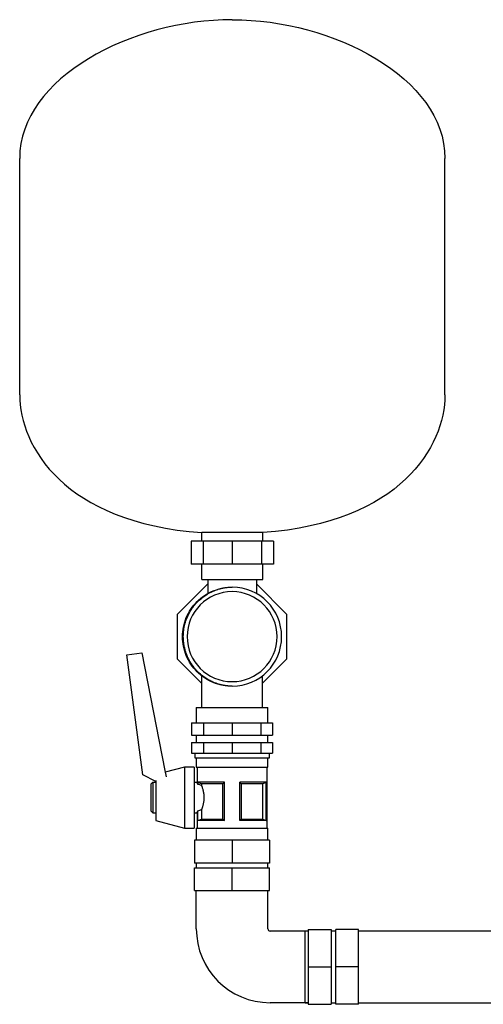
# Model space of a CAD drawing. Header units: millimetres. Extents: x 13 to 1897, y 12 to 764.
# Tile 5 of 6: x 1081 to 1385, y 117 to 763. Entities that reach past the tile are written whole.
import ezdxf

# ---------------------------------------------------------------- set-up
doc = ezdxf.new("R2010")
doc.units = ezdxf.units.MM

msp = doc.modelspace()

# ---------------------------------------------------------------- linework, layer by layer
at = {"color": 7, "linetype": 'Continuous', "lineweight": 25}
for p, q in [((1081.22, 516.55), (1081.22, 671.55)), ((1360.22, 516.55), (1360.22, 671.55)), ((1240.72, 426.24), (1200.72, 426.24)), ((1200.72, 420.55), (1200.72, 426.24)), ((1240.72, 420.55), (1240.72, 426.24)), ((1193.66, 420.55), (1193.66, 405.55)), ((1201.59, 420.55), (1193.66, 420.55)), ((1201.59, 420.55), (1201.59, 405.55)), ((1220.72, 420.55), (1201.59, 420.55)), ((1220.72, 420.55), (1220.72, 405.55)), ((1239.86, 420.55), (1220.72, 420.55)), ((1239.86, 420.55), (1239.86, 405.55)), ((1247.78, 420.55), (1239.86, 420.55)), ((1247.78, 420.55), (1247.78, 405.55)), ((1201.59, 405.55), (1193.66, 405.55)), ((1200.72, 395.55), (1200.72, 405.55)), ((1220.72, 405.55), (1201.59, 405.55)), ((1239.86, 405.55), (1220.72, 405.55)), ((1247.78, 405.55), (1239.86, 405.55)), ((1240.72, 395.55), (1240.72, 405.55)), ((1200.72, 395.55), (1240.72, 395.55)), ((1204.72, 395.55), (1204.72, 386.41)), ((1236.72, 386.25), (1236.72, 395.55)), ((1184.83, 372.86), (1204.72, 392.75)), ((1236.72, 392.46), (1256.33, 372.86)), ((1184.83, 343.24), (1184.83, 372.86)), ((1192.39, 373.32), (1192.7, 373.79)), ((1256.33, 372.86), (1256.33, 343.24)), ((1151.56, 346.14), (1161.45, 347.46)), ((1162.01, 267.38), (1151.56, 346.14)), ((1161.45, 347.46), (1176.47, 270.19)), ((1200.58, 327.49), (1184.83, 343.24)), ((1256.33, 343.24), (1240.58, 327.49)), ((1200.58, 332.44), (1200.58, 311.55)), ((1240.58, 311.55), (1240.58, 332.43)), ((1197.1, 311.55), (1197.1, 301.55)), ((1197.1, 311.55), (1220.58, 311.55)), ((1220.58, 311.55), (1244.05, 311.55)), ((1244.05, 301.55), (1244.05, 311.55)), ((1194, 301.55), (1194, 293.55)), ((1194, 301.55), (1201.79, 301.55)), ((1201.79, 301.55), (1201.79, 293.55)), ((1201.79, 301.55), (1220.58, 301.55)), ((1220.58, 301.55), (1220.58, 293.55)), ((1220.58, 301.55), (1239.37, 301.55)), ((1239.37, 301.55), (1239.37, 293.55)), ((1239.37, 301.55), (1247.15, 301.55)), ((1247.15, 301.55), (1247.15, 293.55)), ((1194, 293.55), (1201.79, 293.55)), ((1197.1, 293.55), (1197.1, 288.55)), ((1201.79, 293.55), (1220.58, 293.55)), ((1220.58, 293.55), (1239.37, 293.55)), ((1239.37, 293.55), (1247.15, 293.55)), ((1244.05, 288.55), (1244.05, 293.55)), ((1194, 288.55), (1194, 281.55)), ((1194, 288.55), (1201.79, 288.55)), ((1201.79, 288.55), (1201.79, 281.55)), ((1201.79, 288.55), (1220.58, 288.55)), ((1220.58, 288.55), (1220.58, 281.55)), ((1220.58, 288.55), (1239.37, 288.55)), ((1239.37, 288.55), (1239.37, 281.55)), ((1239.37, 288.55), (1247.15, 288.55)), ((1247.15, 288.55), (1247.15, 281.55)), ((1194, 281.55), (1201.79, 281.55)), ((1196.1, 281.55), (1196.1, 278.55)), ((1196.1, 278.55), (1220.58, 278.55)), ((1197.1, 278.55), (1197.1, 272.55)), ((1201.79, 281.55), (1220.58, 281.55)), ((1220.58, 281.55), (1239.37, 281.55)), ((1220.58, 278.55), (1245.05, 278.55)), ((1239.37, 281.55), (1247.15, 281.55)), ((1244.05, 272.55), (1244.05, 278.55)), ((1245.05, 278.55), (1245.05, 281.55)), ((1189.35, 272.55), (1176.7, 269.17)), ((1195.6, 272.55), (1189.35, 272.55)), ((1189.35, 272.55), (1189.35, 252.55)), ((1195.6, 272.55), (1195.6, 252.55)), ((1197.1, 272.55), (1220.58, 272.55)), ((1197.6, 272.55), (1197.6, 262.55)), ((1220.58, 272.55), (1244.05, 272.55)), ((1243.55, 232.55), (1243.55, 272.55)), ((1170.6, 262.99), (1162.01, 267.38)), ((1176.47, 270.19), (1177.41, 266.07)), ((1167.6, 261.55), (1168.6, 262.55)), ((1167.6, 243.55), (1167.6, 261.55)), ((1168.6, 262.55), (1170.6, 262.55)), ((1168.6, 262.55), (1168.6, 242.55)), ((1170.6, 263.73), (1170.6, 252.55)), ((1195.6, 262.55), (1197.6, 262.55)), ((1215.58, 262.55), (1198.15, 262.55)), ((1198.15, 261.21), (1198.15, 262.55)), ((1198.15, 261.21), (1198.21, 261.21)), ((1198.21, 261.21), (1198.21, 262.52)), ((1214.51, 261.62), (1200.5, 261.62)), ((1200.5, 261.62), (1200.5, 260.5)), ((1214.51, 238.48), (1214.51, 261.62)), ((1215.58, 237.55), (1215.58, 262.55)), ((1243, 262.55), (1225.58, 262.55)), ((1225.58, 237.55), (1225.58, 262.55)), ((1240.65, 261.62), (1226.64, 261.62)), ((1226.64, 261.62), (1226.64, 238.48)), ((1240.65, 238.48), (1240.65, 261.62)), ((1242.95, 262.52), (1242.95, 237.57)), ((1243, 237.55), (1243, 262.55)), ((1170.6, 252.55), (1170.6, 237.55)), ((1189.35, 252.55), (1189.35, 232.55)), ((1195.6, 252.55), (1195.6, 232.55)), ((1167.6, 243.55), (1168.6, 242.55)), ((1168.6, 242.55), (1170.6, 242.55)), ((1195.6, 242.55), (1197.6, 242.55)), ((1197.6, 242.55), (1197.6, 232.55)), ((1198.15, 237.55), (1198.15, 243.89)), ((1198.21, 243.89), (1198.15, 243.89)), ((1198.21, 237.57), (1198.21, 243.89)), ((1200.5, 244.6), (1200.5, 238.48)), ((1170.6, 237.55), (1189.35, 232.55)), ((1189.35, 232.55), (1195.6, 232.55)), ((1197.1, 232.55), (1197.1, 224.55)), ((1197.1, 232.55), (1220.58, 232.55)), ((1215.58, 237.55), (1198.15, 237.55)), ((1200.5, 238.48), (1214.51, 238.48)), ((1220.58, 232.55), (1244.05, 232.55)), ((1243, 237.55), (1225.58, 237.55)), ((1226.64, 238.48), (1240.65, 238.48)), ((1244.05, 224.55), (1244.05, 232.55)), ((1196.03, 224.55), (1196.03, 209.55)), ((1220.58, 224.55), (1196.03, 224.55)), ((1220.58, 224.55), (1220.58, 209.55)), ((1245.13, 224.55), (1220.58, 224.55)), ((1245.13, 224.55), (1245.13, 209.55)), ((1220.58, 209.55), (1196.03, 209.55)), ((1197.1, 209.55), (1197.1, 206.55)), ((1245.13, 209.55), (1220.58, 209.55)), ((1244.05, 206.55), (1244.05, 209.55)), ((1196.03, 191.55), (1196.03, 206.55)), ((1196.03, 206.55), (1220.58, 206.55)), ((1220.58, 191.55), (1220.58, 206.55)), ((1220.58, 206.55), (1245.13, 206.55)), ((1245.13, 191.55), (1245.13, 206.55)), ((1196.03, 191.55), (1220.58, 191.55)), ((1197.1, 166.55), (1197.1, 191.55)), ((1220.58, 191.55), (1245.13, 191.55)), ((1244.05, 166.55), (1244.05, 191.55)), ((1270.58, 165.02), (1245.58, 165.02)), ((1270.58, 165.02), (1268.58, 165.02)), ((1268.58, 141.55), (1268.58, 165.02)), ((1270.58, 166.1), (1285.58, 166.1)), ((1270.58, 166.1), (1270.58, 141.55)), ((1285.58, 166.1), (1285.58, 141.55)), ((1288.58, 165.02), (1285.58, 165.02)), ((1303.58, 166.1), (1288.58, 166.1)), ((1288.58, 141.55), (1288.58, 166.1)), ((1303.58, 141.55), (1303.58, 166.1)), ((1393.58, 165.02), (1303.58, 165.02)), ((1268.58, 118.07), (1268.58, 141.55)), ((1270.58, 141.55), (1285.58, 141.55)), ((1270.58, 141.55), (1270.58, 117)), ((1285.58, 141.55), (1285.58, 117)), ((1303.58, 141.55), (1288.58, 141.55)), ((1288.58, 117), (1288.58, 141.55)), ((1303.58, 117), (1303.58, 141.55)), ((1270.58, 118.07), (1245.58, 118.07)), ((1268.58, 118.07), (1270.58, 118.07)), ((1270.58, 117), (1285.58, 117)), ((1285.58, 118.07), (1288.58, 118.07)), ((1303.58, 117), (1288.58, 117)), ((1303.58, 118.07), (1393.58, 118.07))]:
    msp.add_line(p, q, dxfattribs=at)
at = {"color": 7, "linetype": 'Continuous', "lineweight": 25, "flags": 128}
for points in [[(1198.21, 262.52), (1198.18, 262.54), (1198.15, 262.55)], [(1243, 262.55), (1242.97, 262.53), (1242.95, 262.52)], [(1198.15, 237.55), (1198.18, 237.56), (1198.21, 237.57)], [(1242.95, 237.57), (1242.98, 237.56), (1243, 237.55)]]:
    msp.add_lwpolyline(points, dxfattribs=at)
at = {"color": 7, "linetype": 'Continuous', "lineweight": 25}
for centre, radius, start, end in [((1220.58, 358.05), 29.5, 90, 270), ((1220.58, 358.05), 29.5, 270, 90), ((1220.58, 358.05), 32.5, 270.26129, 89.73871), ((1245.58, 166.55), 48.48, 180, 270), ((1245.58, 166.55), 1.53, 180, 270)]:
    msp.add_arc(centre, radius, start, end, dxfattribs=at)
for points in [[(1220.72, 762.55), (1155.21, 762.55), (1081.22, 724.69), (1081.22, 671.55)], [(1220.72, 762.55), (1286.24, 762.55), (1360.22, 724.69), (1360.22, 671.55)], [(1081.22, 516.55), (1081.22, 482.96), (1110.41, 432.71), (1200.72, 426.24)], [(1360.22, 516.55), (1360.22, 482.96), (1331.03, 432.71), (1240.72, 426.24)], [(1220.72, 325.55), (1220.67, 325.55), (1220.63, 325.55), (1220.58, 325.55)], [(1200.5, 261.62), (1199.77, 261.9), (1199, 262.2), (1198.21, 262.52)], [(1200.5, 260.5), (1199.77, 260.76), (1199, 260.99), (1198.21, 261.21)], [(1215.58, 262.55), (1215.2, 262.2), (1214.85, 261.9), (1214.51, 261.62)], [(1226.64, 261.62), (1226.3, 261.9), (1225.95, 262.2), (1225.58, 262.55)], [(1242.95, 262.52), (1242.15, 262.2), (1241.38, 261.9), (1240.65, 261.62)], [(1198.21, 243.89), (1199, 244.1), (1199.77, 244.34), (1200.5, 244.6)], [(1198.21, 237.57), (1199, 237.9), (1199.77, 238.2), (1200.5, 238.48)], [(1214.51, 238.48), (1214.85, 238.2), (1215.2, 237.9), (1215.58, 237.55)], [(1225.58, 237.55), (1225.95, 237.9), (1226.3, 238.2), (1226.64, 238.48)], [(1240.65, 238.48), (1241.38, 238.2), (1242.15, 237.9), (1242.95, 237.57)]]:
    msp.add_open_spline(points, degree=3, dxfattribs=at)
for points, knots in [([(1220.58, 325.55), (1218.44, 325.67), (1214.19, 325.91), (1208.06, 327.84), (1202.4, 330.84), (1197.45, 334.92), (1193.38, 339.87), (1190.36, 345.53), (1188.49, 351.67), (1187.87, 358.05), (1188.49, 364.43), (1190.36, 370.57), (1193.38, 376.22), (1197.44, 381.19), (1202.42, 385.21), (1207.09, 387.88), (1210.17, 388.72), (1211.18, 389)], [0, 0, 0, 0, 0.069313, 0.137636, 0.206788, 0.276208, 0.344648, 0.413586, 0.48306, 0.551733, 0.620406, 0.689881, 0.758819, 0.827258, 0.896679, 0.965831, 1, 1, 1, 1]), ([(1192.39, 373.32), (1192.48, 373.47), (1192.65, 373.81), (1192.95, 374.34), (1193.3, 374.93), (1193.7, 375.58), (1194.16, 376.29), (1194.87, 377.32), (1195.94, 378.72), (1197.86, 380.91), (1200.57, 383.43), (1203.47, 385.47), (1205.87, 386.83), (1207.75, 387.75), (1209.85, 388.61), (1211.47, 389.13), (1212.53, 389.43), (1212.99, 389.55), (1213.53, 389.68), (1214.14, 389.82), (1214.84, 389.96), (1215.62, 390.1), (1216.48, 390.24), (1217.42, 390.36), (1218.45, 390.45), (1219.56, 390.53), (1220.33, 390.54), (1220.72, 390.55)], [0, 0, 0, 0, 0.01523, 0.032731, 0.052487, 0.074479, 0.098683, 0.125069, 0.182485, 0.25009, 0.375924, 0.5, 0.554503, 0.61441, 0.679509, 0.74988, 0.761199, 0.77477, 0.790605, 0.808717, 0.829117, 0.851816, 0.876825, 0.904148, 0.933788, 0.965742, 1, 1, 1, 1]), ([(1192.39, 342.78), (1192.3, 342.95), (1192.12, 343.31), (1191.84, 343.87), (1191.55, 344.5), (1191.25, 345.18), (1190.94, 345.92), (1190.63, 346.72), (1190.33, 347.58), (1190.03, 348.5), (1189.74, 349.49), (1189.47, 350.54), (1189.23, 351.65), (1189.02, 352.82), (1188.84, 354.05), (1188.71, 355.33), (1188.62, 356.67), (1188.58, 358.32), (1188.65, 360.21), (1188.86, 362.27), (1189.17, 364.19), (1189.56, 365.96), (1190.01, 367.57), (1190.49, 369.02), (1190.99, 370.31), (1191.47, 371.44), (1191.94, 372.43), (1192.25, 373.04), (1192.39, 373.32)], [0, 0, 0, 0, 0.018062, 0.03791, 0.059548, 0.082977, 0.108198, 0.135207, 0.164, 0.194565, 0.22689, 0.260954, 0.296734, 0.334197, 0.373307, 0.414016, 0.456273, 0.500013, 0.569283, 0.634659, 0.695918, 0.752886, 0.80544, 0.853492, 0.896991, 0.935911, 0.970244, 1, 1, 1, 1]), ([(1220.72, 325.55), (1220.53, 325.55), (1220.15, 325.56), (1219.59, 325.58), (1219.04, 325.6), (1218.51, 325.64), (1217.99, 325.69), (1217.49, 325.74), (1217, 325.79), (1216.53, 325.85), (1216.08, 325.92), (1215.64, 325.99), (1215.22, 326.06), (1214.82, 326.14), (1214.43, 326.22), (1214.05, 326.3), (1213.69, 326.38), (1213.35, 326.46), (1213.02, 326.54), (1212.71, 326.62), (1212.42, 326.7), (1211.53, 326.95), (1210.05, 327.42), (1208.2, 328.15), (1206.23, 329.07), (1203.68, 330.48), (1200.55, 332.68), (1197.94, 335.1), (1196.02, 337.27), (1194.92, 338.71), (1194.06, 339.96), (1193.47, 340.87), (1192.91, 341.81), (1192.57, 342.46), (1192.39, 342.78)], [0, 0, 0, 0, 0.0166325, 0.0328349, 0.0486051, 0.0639416, 0.0788432, 0.0933091, 0.1073386, 0.1209314, 0.1340873, 0.1468066, 0.1590895, 0.1709365, 0.1823484, 0.1933258, 0.2038698, 0.2139813, 0.2236614, 0.2329114, 0.2417325, 0.2501259, 0.3124877, 0.3749918, 0.4215552, 0.500022, 0.625336, 0.7499537, 0.80607, 0.8749916, 0.9056972, 0.9367756, 0.9682149, 1, 1, 1, 1]), ([(1198.15, 261.21), (1198.13, 261.26), (1198.09, 261.36), (1198.04, 261.5), (1197.99, 261.63), (1197.94, 261.75), (1197.89, 261.86), (1197.85, 261.96), (1197.81, 262.05), (1197.78, 262.13), (1197.74, 262.23), (1197.69, 262.33), (1197.65, 262.43), (1197.62, 262.5), (1197.6, 262.54), (1197.6, 262.55), (1197.6, 262.55)], [0, 0, 0, 0, 0.059505, 0.117988, 0.175453, 0.231903, 0.287343, 0.341778, 0.395211, 0.447648, 0.499094, 0.601209, 0.702309, 0.802442, 0.901656, 1, 1, 1, 1]), ([(1200.5, 260.5), (1200.52, 260.43), (1200.58, 260.3), (1200.66, 260.09), (1200.74, 259.87), (1200.82, 259.65), (1200.9, 259.42), (1200.98, 259.18), (1201.13, 258.72), (1201.35, 258.03), (1201.61, 257.03), (1201.83, 255.98), (1202, 254.87), (1202.11, 253.73), (1202.15, 252.57), (1202.11, 251.4), (1202.01, 250.25), (1201.83, 249.13), (1201.61, 248.08), (1201.35, 247.08), (1201.12, 246.32), (1200.92, 245.75), (1200.78, 245.34), (1200.64, 244.96), (1200.54, 244.72), (1200.5, 244.6)], [0, 0, 0, 0, 0.017904, 0.035754, 0.053568, 0.071362, 0.089152, 0.106955, 0.124786, 0.187717, 0.24986, 0.312631, 0.374403, 0.436933, 0.499018, 0.561344, 0.624169, 0.68625, 0.749347, 0.811432, 0.874316, 0.905723, 0.93708, 0.968475, 1, 1, 1, 1]), ([(1197.6, 242.55), (1197.6, 242.55), (1197.6, 242.55), (1197.61, 242.56), (1197.62, 242.58), (1197.63, 242.61), (1197.65, 242.65), (1197.67, 242.7), (1197.69, 242.75), (1197.72, 242.82), (1197.75, 242.91), (1197.81, 243.03), (1197.88, 243.2), (1197.96, 243.39), (1198.05, 243.62), (1198.12, 243.8), (1198.15, 243.89)], [0, 0, 0, 0, 0.0543791, 0.1090182, 0.1639261, 0.219111, 0.2745815, 0.3303457, 0.3864116, 0.4427873, 0.4994805, 0.5930469, 0.6898546, 0.7899323, 0.8933062, 1, 1, 1, 1])]:
    msp.add_open_spline(points, degree=3, knots=knots, dxfattribs=at)

doc.saveas('drawing.dxf')
